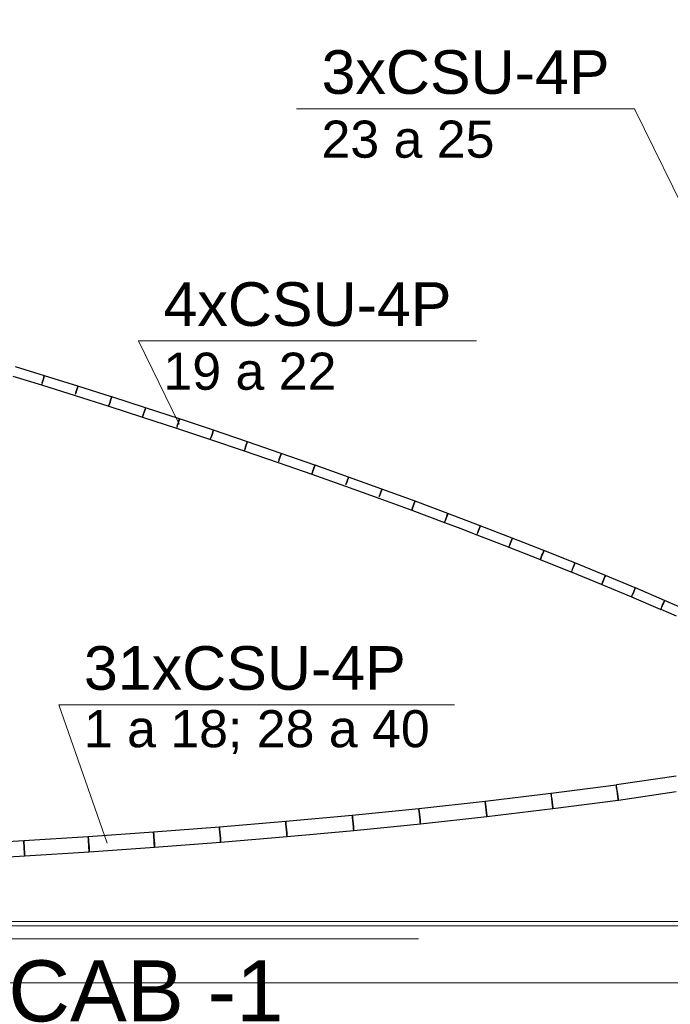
# Model space of a CAD drawing. Header units: millimetres. Extents: x 4476663 to 4477054, y -30323851 to -30323414.
# Tile 126 of 256: x 4476952.49 to 4476955.48, y -30323775.8 to -30323771.29. Entities that reach past the tile are written whole.
import ezdxf

# ---------------------------------------------------------------- set-up
doc = ezdxf.new("R2010")
doc.units = ezdxf.units.MM
doc.linetypes.add('HIDDEN2', pattern=[4.7625, 3.175, -1.5875])
doc.linetypes.add('NULL', pattern=[0])
for name, color, linetype, lineweight in [('CE-Condutos (Teto)', 1, 'Continuous', 25), ('CE-Textos fios', 7, 'Continuous', 9), ('DI-Detalhes', 3, 'HIDDEN2', 9), ('IFC-Parede padrão-Contorno', 44, 'Continuous', 5), ('IFC-Parede-Contorno', 42, 'Continuous', 5), ('Textos', 7, 'Continuous', 9)]:
    doc.layers.add(name, color=color, linetype=linetype, lineweight=lineweight)
doc.styles.add('ARIAL', font='arial.ttf')

msp = doc.modelspace()

# ---------------------------------------------------------------- linework, layer by layer
at = {"layer": 'CE-Condutos (Teto)'}
for p, q in [((4476952.6079, -30323772.9174), (4476952.4761, -30323772.8768)), ((4476952.4632, -30323772.9192), (4476952.5948, -30323772.9598)), ((4476952.6033, -30323772.9325), (4476952.6057, -30323772.9247)), ((4476952.6057, -30323772.9247), (4476952.6033, -30323772.9324)), ((4476952.6074, -30323772.9193), (4476952.6057, -30323772.9247)), ((4476952.6057, -30323772.9247), (4476952.6073, -30323772.9194)), ((4476952.6073, -30323772.9194), (4476952.6079, -30323772.9174)), ((4476952.608, -30323772.9174), (4476952.6074, -30323772.9193)), ((4476952.7617, -30323772.9655), (4476952.608, -30323772.9174)), ((4476952.5947, -30323772.9597), (4476952.5948, -30323772.9598)), ((4476952.5948, -30323772.9598), (4476952.5959, -30323772.9563)), ((4476952.5948, -30323772.9598), (4476952.7484, -30323773.0078)), ((4476952.5948, -30323772.9598), (4476952.5948, -30323772.9598)), ((4476952.5979, -30323772.9497), (4476952.5958, -30323772.9562)), ((4476952.6005, -30323772.9413), (4476952.5979, -30323772.9497)), ((4476952.5979, -30323772.9498), (4476952.6005, -30323772.9414)), ((4476952.6033, -30323772.9324), (4476952.6005, -30323772.9413)), ((4476952.6005, -30323772.9414), (4476952.6033, -30323772.9325)), ((4476952.7594, -30323772.9727), (4476952.7611, -30323772.9674)), ((4476952.7611, -30323772.9674), (4476952.7595, -30323772.9727)), ((4476952.7618, -30323772.9655), (4476952.7611, -30323772.9674)), ((4476952.7611, -30323772.9674), (4476952.7617, -30323772.9655)), ((4476952.9162, -30323773.0146), (4476952.7618, -30323772.9655)), ((4476952.7483, -30323773.0078), (4476952.7484, -30323773.0078)), ((4476952.7484, -30323773.0078), (4476952.9028, -30323773.0569)), ((4476952.7484, -30323773.0078), (4476952.7484, -30323773.0078)), ((4476952.7515, -30323772.9976), (4476952.7495, -30323773.0042)), ((4476952.7542, -30323772.9892), (4476952.7515, -30323772.9976)), ((4476952.7516, -30323772.9977), (4476952.7542, -30323772.9893)), ((4476952.757, -30323772.9804), (4476952.7542, -30323772.9892)), ((4476952.7542, -30323772.9893), (4476952.757, -30323772.9805)), ((4476952.7595, -30323772.9727), (4476952.757, -30323772.9804)), ((4476952.757, -30323772.9805), (4476952.7594, -30323772.9727)), ((4476952.9139, -30323773.0218), (4476952.9156, -30323773.0165)), ((4476952.9157, -30323773.0165), (4476952.914, -30323773.0217)), ((4476952.9156, -30323773.0165), (4476952.9162, -30323773.0146)), ((4476952.9163, -30323773.0146), (4476952.9157, -30323773.0165)), ((4476953.0714, -30323773.0647), (4476952.9163, -30323773.0146)), ((4476952.9027, -30323773.0568), (4476952.9028, -30323773.0568)), ((4476952.9028, -30323773.0568), (4476953.0577, -30323773.1069)), ((4476952.9028, -30323773.0569), (4476952.9028, -30323773.0568)), ((4476952.906, -30323773.0466), (4476952.9038, -30323773.0532)), ((4476952.9039, -30323773.0533), (4476952.906, -30323773.0467)), ((4476952.9087, -30323773.0382), (4476952.906, -30323773.0466)), ((4476952.906, -30323773.0467), (4476952.9087, -30323773.0383)), ((4476952.9115, -30323773.0294), (4476952.9087, -30323773.0382)), ((4476952.9087, -30323773.0383), (4476952.9115, -30323773.0295)), ((4476952.914, -30323773.0217), (4476952.9115, -30323773.0294)), ((4476952.9115, -30323773.0295), (4476952.9139, -30323773.0218)), ((4476953.0576, -30323773.1068), (4476953.0577, -30323773.1068)), ((4476953.0577, -30323773.1069), (4476953.0589, -30323773.1033)), ((4476953.0577, -30323773.1068), (4476953.0577, -30323773.1069)), ((4476953.0577, -30323773.1069), (4476953.213, -30323773.1578)), ((4476953.0577, -30323773.1069), (4476953.0577, -30323773.1069)), ((4476953.061, -30323773.0966), (4476953.0588, -30323773.1032)), ((4476953.0589, -30323773.1033), (4476953.061, -30323773.0967)), ((4476953.0637, -30323773.0882), (4476953.061, -30323773.0966)), ((4476953.061, -30323773.0967), (4476953.0637, -30323773.0883)), ((4476953.0666, -30323773.0794), (4476953.0637, -30323773.0882)), ((4476953.0637, -30323773.0883), (4476953.0666, -30323773.0795)), ((4476953.0691, -30323773.0717), (4476953.0666, -30323773.0794)), ((4476953.0666, -30323773.0795), (4476953.0691, -30323773.0718)), ((4476953.0708, -30323773.0665), (4476953.0691, -30323773.0717)), ((4476953.0691, -30323773.0718), (4476953.0707, -30323773.0666)), ((4476953.0707, -30323773.0666), (4476953.0714, -30323773.0647)), ((4476953.0715, -30323773.0647), (4476953.0708, -30323773.0665)), ((4476953.2268, -30323773.1157), (4476953.0715, -30323773.0647)), ((4476953.2163, -30323773.1474), (4476953.2141, -30323773.1541)), ((4476953.2191, -30323773.139), (4476953.2163, -30323773.1474)), ((4476953.2163, -30323773.1476), (4476953.2191, -30323773.1391)), ((4476953.222, -30323773.1302), (4476953.2191, -30323773.139)), ((4476953.2191, -30323773.1391), (4476953.222, -30323773.1303)), ((4476953.2246, -30323773.1226), (4476953.222, -30323773.1302)), ((4476953.222, -30323773.1303), (4476953.2245, -30323773.1227)), ((4476953.2245, -30323773.1227), (4476953.2262, -30323773.1175)), ((4476953.2263, -30323773.1175), (4476953.2246, -30323773.1226)), ((4476953.2262, -30323773.1175), (4476953.2268, -30323773.1157)), ((4476953.2269, -30323773.1157), (4476953.2263, -30323773.1175)), ((4476953.3825, -30323773.1675), (4476953.2269, -30323773.1157)), ((4476953.2129, -30323773.1577), (4476953.213, -30323773.1578)), ((4476953.213, -30323773.1578), (4476953.213, -30323773.1578)), ((4476953.213, -30323773.1578), (4476953.3684, -30323773.2095)), ((4476953.213, -30323773.1578), (4476953.213, -30323773.1578)), ((4476953.3747, -30323773.1907), (4476953.3718, -30323773.1991)), ((4476953.3718, -30323773.1992), (4476953.3746, -30323773.1908)), ((4476953.3746, -30323773.1908), (4476953.3776, -30323773.182)), ((4476953.3776, -30323773.1819), (4476953.3747, -30323773.1907)), ((4476953.3802, -30323773.1744), (4476953.3776, -30323773.1819)), ((4476953.3776, -30323773.182), (4476953.3801, -30323773.1744)), ((4476953.3801, -30323773.1744), (4476953.3818, -30323773.1693)), ((4476953.3819, -30323773.1693), (4476953.3802, -30323773.1744)), ((4476953.3818, -30323773.1693), (4476953.3825, -30323773.1675)), ((4476953.3826, -30323773.1676), (4476953.3819, -30323773.1693)), ((4476953.538, -30323773.2201), (4476953.3826, -30323773.1676)), ((4476953.3684, -30323773.2095), (4476953.3684, -30323773.2095)), ((4476953.3684, -30323773.2095), (4476953.3685, -30323773.2095)), ((4476953.3685, -30323773.2095), (4476953.5238, -30323773.262)), ((4476953.3718, -30323773.1991), (4476953.3696, -30323773.2058)), ((4476953.3696, -30323773.2059), (4476953.3718, -30323773.1992)), ((4476953.5331, -30323773.2344), (4476953.5301, -30323773.2432)), ((4476953.5301, -30323773.2433), (4476953.533, -30323773.2345)), ((4476953.533, -30323773.2345), (4476953.5356, -30323773.2269)), ((4476953.5357, -30323773.2269), (4476953.5331, -30323773.2344)), ((4476953.5356, -30323773.2269), (4476953.5374, -30323773.2218)), ((4476953.5375, -30323773.2218), (4476953.5357, -30323773.2269)), ((4476953.5374, -30323773.2218), (4476953.538, -30323773.2201)), ((4476953.5381, -30323773.2202), (4476953.5375, -30323773.2218)), ((4476953.6931, -30323773.2735), (4476953.5381, -30323773.2202)), ((4476953.5249, -30323773.2583), (4476953.5237, -30323773.262)), ((4476953.5237, -30323773.262), (4476953.5238, -30323773.262)), ((4476953.5238, -30323773.262), (4476953.5238, -30323773.262)), ((4476953.5238, -30323773.262), (4476953.6788, -30323773.3153)), ((4476953.5238, -30323773.262), (4476953.5238, -30323773.262)), ((4476953.5272, -30323773.2516), (4476953.5249, -30323773.2583)), ((4476953.525, -30323773.2583), (4476953.5272, -30323773.2517)), ((4476953.5301, -30323773.2432), (4476953.5272, -30323773.2516)), ((4476953.5272, -30323773.2517), (4476953.5301, -30323773.2433)), ((4476953.6882, -30323773.2876), (4476953.6852, -30323773.2964)), ((4476953.6852, -30323773.2965), (4476953.6882, -30323773.2877)), ((4476953.6909, -30323773.2801), (4476953.6882, -30323773.2876)), ((4476953.6882, -30323773.2877), (4476953.6908, -30323773.2802)), ((4476953.6908, -30323773.2802), (4476953.6925, -30323773.2751)), ((4476953.6927, -30323773.2751), (4476953.6909, -30323773.2801)), ((4476953.6925, -30323773.2751), (4476953.6931, -30323773.2735)), ((4476953.6932, -30323773.2735), (4476953.6927, -30323773.2751)), ((4476953.8478, -30323773.3274), (4476953.6932, -30323773.2735)), ((4476953.6787, -30323773.3152), (4476953.6788, -30323773.3152)), ((4476953.6788, -30323773.3152), (4476953.6788, -30323773.3153)), ((4476953.6788, -30323773.3153), (4476953.8332, -30323773.3692)), ((4476953.6788, -30323773.3153), (4476953.6788, -30323773.3153)), ((4476953.6823, -30323773.3048), (4476953.68, -30323773.3115)), ((4476953.6852, -30323773.2964), (4476953.6823, -30323773.3048)), ((4476953.6823, -30323773.3049), (4476953.6852, -30323773.2965)), ((4476953.8454, -30323773.3341), (4476953.8472, -30323773.3291)), ((4476953.8473, -30323773.3291), (4476953.8455, -30323773.334)), ((4476953.8472, -30323773.3291), (4476953.8478, -30323773.3274)), ((4476953.8479, -30323773.3275), (4476953.8473, -30323773.3291)), ((4476954.0017, -30323773.382), (4476953.8479, -30323773.3275)), ((4476953.8331, -30323773.3691), (4476953.8332, -30323773.3691)), ((4476953.8332, -30323773.3691), (4476953.8332, -30323773.3691)), ((4476953.8332, -30323773.3691), (4476953.9869, -30323773.4236)), ((4476953.8332, -30323773.3692), (4476953.8332, -30323773.3691)), ((4476953.8368, -30323773.3586), (4476953.8344, -30323773.3653)), ((4476953.8345, -30323773.3654), (4476953.8368, -30323773.3587)), ((4476953.8398, -30323773.3502), (4476953.8368, -30323773.3586)), ((4476953.8368, -30323773.3587), (4476953.8397, -30323773.3503)), ((4476953.8397, -30323773.3503), (4476953.8428, -30323773.3416)), ((4476953.8428, -30323773.3415), (4476953.8398, -30323773.3502)), ((4476953.8455, -30323773.334), (4476953.8428, -30323773.3415)), ((4476953.8428, -30323773.3416), (4476953.8454, -30323773.3341)), ((4476953.9905, -30323773.413), (4476953.9881, -30323773.4197)), ((4476953.9936, -30323773.4046), (4476953.9905, -30323773.413)), ((4476953.9906, -30323773.4132), (4476953.9935, -30323773.4047)), ((4476953.9935, -30323773.4047), (4476953.9966, -30323773.396)), ((4476953.9967, -30323773.3959), (4476953.9936, -30323773.4046)), ((4476953.9966, -30323773.396), (4476953.9993, -30323773.3886)), ((4476953.9994, -30323773.3885), (4476953.9967, -30323773.3959)), ((4476953.9993, -30323773.3886), (4476954.0011, -30323773.3836)), ((4476954.0012, -30323773.3836), (4476953.9994, -30323773.3885)), ((4476954.0011, -30323773.3836), (4476954.0017, -30323773.382)), ((4476954.0018, -30323773.3821), (4476954.0012, -30323773.3836)), ((4476954.1546, -30323773.4371), (4476954.0018, -30323773.3821)), ((4476953.9868, -30323773.4236), (4476953.9869, -30323773.4236)), ((4476953.9869, -30323773.4236), (4476953.9869, -30323773.4236)), ((4476953.9869, -30323773.4236), (4476954.1396, -30323773.4786)), ((4476953.9869, -30323773.4236), (4476953.9869, -30323773.4236)), ((4476954.1433, -30323773.468), (4476954.1409, -30323773.4747)), ((4476954.1464, -30323773.4596), (4476954.1433, -30323773.468)), ((4476954.1433, -30323773.4681), (4476954.1463, -30323773.4597)), ((4476954.1463, -30323773.4597), (4476954.1495, -30323773.451)), ((4476954.1496, -30323773.4509), (4476954.1464, -30323773.4596)), ((4476954.1495, -30323773.451), (4476954.1522, -30323773.4436)), ((4476954.1523, -30323773.4435), (4476954.1496, -30323773.4509)), ((4476954.1522, -30323773.4436), (4476954.154, -30323773.4387)), ((4476954.1541, -30323773.4387), (4476954.1523, -30323773.4435)), ((4476954.154, -30323773.4387), (4476954.1546, -30323773.4371)), ((4476954.1547, -30323773.4372), (4476954.1541, -30323773.4387)), ((4476954.3062, -30323773.4927), (4476954.1547, -30323773.4372)), ((4476954.1395, -30323773.4786), (4476954.1396, -30323773.4786)), ((4476954.1396, -30323773.4786), (4476954.1396, -30323773.4786)), ((4476954.1396, -30323773.4786), (4476954.291, -30323773.5341)), ((4476954.1396, -30323773.4786), (4476954.1396, -30323773.4786)), ((4476954.3012, -30323773.5064), (4476954.298, -30323773.515)), ((4476954.298, -30323773.5151), (4476954.3011, -30323773.5065)), ((4476954.3011, -30323773.5065), (4476954.3039, -30323773.4991)), ((4476954.304, -30323773.499), (4476954.3012, -30323773.5064)), ((4476954.3039, -30323773.4991), (4476954.3057, -30323773.4942)), ((4476954.3058, -30323773.4942), (4476954.304, -30323773.499)), ((4476954.3057, -30323773.4942), (4476954.3062, -30323773.4927)), ((4476954.3064, -30323773.4927), (4476954.3058, -30323773.4942)), ((4476954.4565, -30323773.5487), (4476954.3064, -30323773.4927)), ((4476954.2924, -30323773.5301), (4476954.2909, -30323773.534)), ((4476954.2909, -30323773.534), (4476954.291, -30323773.5341)), ((4476954.291, -30323773.5341), (4476954.2911, -30323773.5341)), ((4476954.291, -30323773.5341), (4476954.2911, -30323773.5341)), ((4476954.2911, -30323773.5341), (4476954.4411, -30323773.59)), ((4476954.2949, -30323773.5234), (4476954.2924, -30323773.5301)), ((4476954.2924, -30323773.5302), (4476954.2949, -30323773.5235)), ((4476954.298, -30323773.515), (4476954.2949, -30323773.5234)), ((4476954.2949, -30323773.5235), (4476954.298, -30323773.5151)), ((4476954.4513, -30323773.5623), (4476954.4541, -30323773.5549)), ((4476954.4542, -30323773.5549), (4476954.4514, -30323773.5622)), ((4476954.4541, -30323773.5549), (4476954.4559, -30323773.5501)), ((4476954.456, -30323773.5501), (4476954.4542, -30323773.5549)), ((4476954.4559, -30323773.5501), (4476954.4565, -30323773.5487)), ((4476954.4566, -30323773.5487), (4476954.456, -30323773.5501)), ((4476954.6051, -30323773.605), (4476954.4566, -30323773.5487)), ((4476954.4411, -30323773.5895), (4476954.441, -30323773.5899)), ((4476954.441, -30323773.5899), (4476954.4411, -30323773.5899)), ((4476954.4411, -30323773.5899), (4476954.4425, -30323773.5861)), ((4476954.4411, -30323773.5899), (4476954.5154, -30323773.6181)), ((4476954.4411, -30323773.5899), (4476954.4411, -30323773.5899)), ((4476954.4411, -30323773.59), (4476954.4411, -30323773.5899)), ((4476954.445, -30323773.5792), (4476954.4424, -30323773.586)), ((4476954.4425, -30323773.5861), (4476954.445, -30323773.5793)), ((4476954.4482, -30323773.5708), (4476954.445, -30323773.5792)), ((4476954.445, -30323773.5793), (4476954.4481, -30323773.5709)), ((4476954.4481, -30323773.5709), (4476954.4513, -30323773.5623)), ((4476954.4514, -30323773.5622), (4476954.4482, -30323773.5708)), ((4476954.5154, -30323773.6181), (4476954.5894, -30323773.6462)), ((4476954.5893, -30323773.6461), (4476954.5892, -30323773.6466)), ((4476954.5892, -30323773.6466), (4476954.7324, -30323773.7019)), ((4476954.5895, -30323773.6457), (4476954.5893, -30323773.6461)), ((4476954.5894, -30323773.6462), (4476954.5909, -30323773.6423)), ((4476954.5934, -30323773.6354), (4476954.5908, -30323773.6422)), ((4476954.5967, -30323773.627), (4476954.5934, -30323773.6354)), ((4476954.5935, -30323773.6355), (4476954.5966, -30323773.6271)), ((4476954.5966, -30323773.6271), (4476954.5999, -30323773.6185)), ((4476954.6, -30323773.6184), (4476954.5967, -30323773.627)), ((4476954.5999, -30323773.6185), (4476954.6027, -30323773.6112)), ((4476954.6028, -30323773.6111), (4476954.6, -30323773.6184)), ((4476954.6027, -30323773.6112), (4476954.6045, -30323773.6064)), ((4476954.6047, -30323773.6064), (4476954.6028, -30323773.6111)), ((4476954.6045, -30323773.6064), (4476954.6051, -30323773.605)), ((4476954.6052, -30323773.6051), (4476954.6047, -30323773.6064)), ((4476954.7518, -30323773.6617), (4476954.6052, -30323773.6051)), ((4476954.74, -30323773.6918), (4476954.7374, -30323773.6986)), ((4476954.7374, -30323773.6987), (4476954.74, -30323773.692)), ((4476954.7433, -30323773.6834), (4476954.74, -30323773.6918)), ((4476954.74, -30323773.692), (4476954.7433, -30323773.6836)), ((4476954.7467, -30323773.6749), (4476954.7433, -30323773.6834)), ((4476954.7433, -30323773.6836), (4476954.7466, -30323773.675)), ((4476954.7466, -30323773.675), (4476954.7494, -30323773.6677)), ((4476954.7495, -30323773.6676), (4476954.7467, -30323773.6749)), ((4476954.7494, -30323773.6677), (4476954.7512, -30323773.663)), ((4476954.7514, -30323773.663), (4476954.7495, -30323773.6676)), ((4476954.7512, -30323773.663), (4476954.7518, -30323773.6617)), ((4476954.7519, -30323773.6617), (4476954.7514, -30323773.663)), ((4476954.8964, -30323773.7185), (4476954.7519, -30323773.6617)), ((4476954.7324, -30323773.7019), (4476954.7358, -30323773.7032)), ((4476954.7356, -30323773.7031), (4476954.7356, -30323773.7031)), ((4476954.7356, -30323773.7031), (4476954.8765, -30323773.7585)), ((4476954.736, -30323773.7022), (4476954.7358, -30323773.7026)), ((4476954.7374, -30323773.6986), (4476954.736, -30323773.7022)), ((4476954.8878, -30323773.7402), (4476954.8912, -30323773.7317)), ((4476954.8913, -30323773.7316), (4476954.8879, -30323773.7401)), ((4476954.8912, -30323773.7317), (4476954.894, -30323773.7244)), ((4476954.8942, -30323773.7244), (4476954.8913, -30323773.7316)), ((4476954.894, -30323773.7244), (4476954.8959, -30323773.7198)), ((4476954.896, -30323773.7198), (4476954.8942, -30323773.7244)), ((4476954.8959, -30323773.7198), (4476954.8964, -30323773.7185)), ((4476954.8965, -30323773.7186), (4476954.896, -30323773.7198)), ((4476955.0387, -30323773.7755), (4476954.8965, -30323773.7186)), ((4476954.8765, -30323773.7585), (4476954.8801, -30323773.7599)), ((4476954.88, -30323773.7599), (4476954.88, -30323773.7599)), ((4476954.88, -30323773.7599), (4476955.0193, -30323773.8157)), ((4476954.8803, -30323773.7589), (4476954.8802, -30323773.7593)), ((4476954.8818, -30323773.7553), (4476954.8803, -30323773.7589)), ((4476954.8803, -30323773.7594), (4476954.8819, -30323773.7554)), ((4476954.8845, -30323773.7485), (4476954.8818, -30323773.7553)), ((4476954.8819, -30323773.7554), (4476954.8845, -30323773.7486)), ((4476954.8879, -30323773.7401), (4476954.8845, -30323773.7485)), ((4476954.8845, -30323773.7486), (4476954.8878, -30323773.7402)), ((4476955.0334, -30323773.7885), (4476955.0363, -30323773.7814)), ((4476955.0365, -30323773.7813), (4476955.0335, -30323773.7884)), ((4476955.0363, -30323773.7814), (4476955.0382, -30323773.7768)), ((4476955.0383, -30323773.7768), (4476955.0365, -30323773.7813)), ((4476955.0382, -30323773.7768), (4476955.0387, -30323773.7755)), ((4476955.0388, -30323773.7756), (4476955.0383, -30323773.7768)), ((4476955.1784, -30323773.8327), (4476955.0388, -30323773.7756)), ((4476955.0193, -30323773.8157), (4476955.0221, -30323773.8169)), ((4476955.022, -30323773.8168), (4476955.022, -30323773.8168)), ((4476955.022, -30323773.8168), (4476955.1583, -30323773.8725)), ((4476955.0224, -30323773.8158), (4476955.0222, -30323773.8162)), ((4476955.0239, -30323773.8121), (4476955.0224, -30323773.8158)), ((4476955.0266, -30323773.8053), (4476955.0239, -30323773.8121)), ((4476955.0301, -30323773.7969), (4476955.0266, -30323773.8053)), ((4476955.0266, -30323773.8054), (4476955.03, -30323773.797)), ((4476955.03, -30323773.797), (4476955.0334, -30323773.7885)), ((4476955.0335, -30323773.7884), (4476955.0301, -30323773.7969)), ((4476955.1583, -30323773.8725), (4476955.1616, -30323773.8739)), ((4476955.1614, -30323773.8738), (4476955.1614, -30323773.8738)), ((4476955.1614, -30323773.8738), (4476955.2956, -30323773.9298)), ((4476955.1618, -30323773.8728), (4476955.1617, -30323773.8731)), ((4476955.1634, -30323773.869), (4476955.1618, -30323773.8728)), ((4476955.1662, -30323773.8622), (4476955.1634, -30323773.869)), ((4476955.1635, -30323773.8692), (4476955.1662, -30323773.8623)), ((4476955.1697, -30323773.8538), (4476955.1662, -30323773.8622)), ((4476955.1662, -30323773.8623), (4476955.1697, -30323773.854)), ((4476955.1733, -30323773.8454), (4476955.1697, -30323773.8538)), ((4476955.1697, -30323773.854), (4476955.1731, -30323773.8455)), ((4476955.1731, -30323773.8455), (4476955.1761, -30323773.8384)), ((4476955.1762, -30323773.8383), (4476955.1733, -30323773.8454)), ((4476955.1761, -30323773.8384), (4476955.1779, -30323773.8338)), ((4476955.1781, -30323773.8338), (4476955.1762, -30323773.8383)), ((4476955.1779, -30323773.8338), (4476955.1784, -30323773.8327)), ((4476955.1786, -30323773.8327), (4476955.1781, -30323773.8338)), ((4476955.3154, -30323773.8898), (4476955.1786, -30323773.8327)), ((4476955.3031, -30323773.9191), (4476955.3001, -30323773.926)), ((4476955.3066, -30323773.9107), (4476955.3031, -30323773.9191)), ((4476955.3031, -30323773.9193), (4476955.3066, -30323773.9109)), ((4476955.3102, -30323773.9023), (4476955.3066, -30323773.9107)), ((4476955.3066, -30323773.9109), (4476955.3101, -30323773.9025)), ((4476955.3101, -30323773.9025), (4476955.313, -30323773.8954)), ((4476955.3132, -30323773.8953), (4476955.3102, -30323773.9023)), ((4476955.313, -30323773.8954), (4476955.3149, -30323773.8909)), ((4476955.3151, -30323773.8909), (4476955.3132, -30323773.8953)), ((4476955.3149, -30323773.8909), (4476955.3154, -30323773.8898)), ((4476955.3155, -30323773.8899), (4476955.3151, -30323773.8909)), ((4476955.4494, -30323773.947), (4476955.3155, -30323773.8899)), ((4476955.2956, -30323773.9298), (4476955.2982, -30323773.9309)), ((4476955.2981, -30323773.9309), (4476955.2981, -30323773.9309)), ((4476955.2981, -30323773.9309), (4476955.4298, -30323773.9871)), ((4476955.2985, -30323773.9298), (4476955.2984, -30323773.9301)), ((4476955.3001, -30323773.926), (4476955.2985, -30323773.9298)), ((4476955.2985, -30323773.9302), (4476955.3002, -30323773.9261)), ((4476955.4404, -30323773.9678), (4476955.444, -30323773.9594)), ((4476955.4442, -30323773.9593), (4476955.4405, -30323773.9676)), ((4476955.444, -30323773.9594), (4476955.447, -30323773.9524)), ((4476955.4472, -30323773.9523), (4476955.4442, -30323773.9593)), ((4476955.447, -30323773.9524), (4476955.4489, -30323773.948)), ((4476955.4491, -30323773.948), (4476955.4472, -30323773.9523)), ((4476955.4489, -30323773.948), (4476955.4494, -30323773.947)), ((4476955.4495, -30323773.9471), (4476955.4491, -30323773.948)), ((4476955.5163, -30323773.9762), (4476955.4495, -30323773.9471)), ((4476955.4298, -30323773.9871), (4476955.4319, -30323773.988)), ((4476955.4317, -30323773.9879), (4476955.4317, -30323773.9879)), ((4476955.4317, -30323773.9879), (4476955.5018, -30323774.0185)), ((4476955.4322, -30323773.9868), (4476955.4321, -30323773.9871)), ((4476955.4339, -30323773.9829), (4476955.4322, -30323773.9868)), ((4476955.4369, -30323773.976), (4476955.4339, -30323773.9829)), ((4476955.4405, -30323773.9676), (4476955.4369, -30323773.976)), ((4476955.4369, -30323773.9762), (4476955.4404, -30323773.9678)), ((4476955.5018, -30323774.7532), (4476955.2293, -30323774.7928)), ((4476955.2282, -30323774.793), (4476954.9297, -30323774.8324)), ((4476955.2293, -30323774.7928), (4476955.2277, -30323774.7931)), ((4476955.2277, -30323774.7931), (4476955.2282, -30323774.7966)), ((4476955.2286, -30323774.7964), (4476955.2282, -30323774.793)), ((4476955.2282, -30323774.7966), (4476955.2295, -30323774.8055)), ((4476955.2298, -30323774.8051), (4476955.2286, -30323774.7964)), ((4476955.2295, -30323774.8055), (4476955.2314, -30323774.8183)), ((4476955.2315, -30323774.8178), (4476955.2298, -30323774.8051)), ((4476955.2314, -30323774.8183), (4476955.2335, -30323774.8326)), ((4476955.2334, -30323774.8322), (4476955.2315, -30323774.8178)), ((4476954.9289, -30323774.8325), (4476954.628, -30323774.8688)), ((4476954.9297, -30323774.8324), (4476954.9289, -30323774.8325)), ((4476954.9289, -30323774.8325), (4476954.9294, -30323774.8359)), ((4476954.9297, -30323774.8356), (4476954.9293, -30323774.8325)), ((4476954.9294, -30323774.8359), (4476954.9305, -30323774.8447)), ((4476954.9297, -30323774.8357), (4476954.9297, -30323774.8356)), ((4476954.9308, -30323774.8444), (4476954.9297, -30323774.8357)), ((4476954.9305, -30323774.8447), (4476954.9322, -30323774.8574)), ((4476954.9323, -30323774.857), (4476954.9308, -30323774.8444)), ((4476954.9322, -30323774.8574), (4476954.9341, -30323774.8718)), ((4476954.934, -30323774.8714), (4476954.9323, -30323774.857)), ((4476954.938, -30323774.9014), (4476955.2373, -30323774.8618)), ((4476955.2352, -30323774.8458), (4476955.2334, -30323774.8322)), ((4476955.2335, -30323774.8326), (4476955.2354, -30323774.8462)), ((4476955.2365, -30323774.8563), (4476955.2352, -30323774.8458)), ((4476955.2354, -30323774.8462), (4476955.2369, -30323774.8565)), ((4476955.2373, -30323774.8618), (4476955.2365, -30323774.8563)), ((4476955.2369, -30323774.8565), (4476955.2377, -30323774.8618)), ((4476955.2377, -30323774.8618), (4476955.5018, -30323774.8234)), ((4476954.3234, -30323774.9022), (4476954.0188, -30323774.9327)), ((4476954.324, -30323774.9021), (4476954.3234, -30323774.9022)), ((4476954.3234, -30323774.9022), (4476954.3237, -30323774.9053)), ((4476954.324, -30323774.9048), (4476954.3237, -30323774.9022)), ((4476954.3237, -30323774.9053), (4476954.3246, -30323774.9138)), ((4476954.6271, -30323774.8689), (4476954.324, -30323774.9021)), ((4476954.324, -30323774.9051), (4476954.324, -30323774.9048)), ((4476954.3248, -30323774.9136), (4476954.324, -30323774.9051)), ((4476954.628, -30323774.8688), (4476954.6271, -30323774.8689)), ((4476954.6275, -30323774.8688), (4476954.6271, -30323774.8689)), ((4476954.6271, -30323774.8689), (4476954.6275, -30323774.8721)), ((4476954.6278, -30323774.8717), (4476954.6275, -30323774.8688)), ((4476954.6275, -30323774.8721), (4476954.6286, -30323774.8808)), ((4476954.6278, -30323774.8719), (4476954.6278, -30323774.8717)), ((4476954.6288, -30323774.8805), (4476954.6278, -30323774.8719)), ((4476954.6286, -30323774.8808), (4476954.6301, -30323774.8934)), ((4476954.6302, -30323774.893), (4476954.6288, -30323774.8805)), ((4476954.6301, -30323774.8934), (4476954.6318, -30323774.9078)), ((4476954.6317, -30323774.9074), (4476954.6302, -30323774.893)), ((4476954.6332, -30323774.9211), (4476954.6317, -30323774.9074)), ((4476954.6318, -30323774.9078), (4476954.6335, -30323774.9214)), ((4476954.6354, -30323774.9377), (4476954.9376, -30323774.9013)), ((4476954.9357, -30323774.8851), (4476954.934, -30323774.8714)), ((4476954.9341, -30323774.8718), (4476954.9359, -30323774.8854)), ((4476954.9369, -30323774.8956), (4476954.9357, -30323774.8851)), ((4476954.9359, -30323774.8854), (4476954.9373, -30323774.8958)), ((4476954.9376, -30323774.9013), (4476954.9369, -30323774.8956)), ((4476954.9373, -30323774.8958), (4476954.938, -30323774.9014)), ((4476954.0188, -30323774.9327), (4476953.7138, -30323774.9606)), ((4476954.0186, -30323774.9327), (4476954.0189, -30323774.9357)), ((4476954.0188, -30323774.9327), (4476954.0186, -30323774.9327)), ((4476954.0189, -30323774.9327), (4476954.0188, -30323774.9327)), ((4476954.0191, -30323774.9355), (4476954.0189, -30323774.9327)), ((4476954.0189, -30323774.9357), (4476954.0197, -30323774.9441)), ((4476954.0199, -30323774.9439), (4476954.0191, -30323774.9355)), ((4476954.0197, -30323774.9441), (4476954.021, -30323774.9566)), ((4476954.021, -30323774.9563), (4476954.0199, -30323774.9439)), ((4476954.0224, -30323774.9707), (4476954.021, -30323774.9563)), ((4476954.021, -30323774.9566), (4476954.0224, -30323774.971)), ((4476954.3246, -30323774.9138), (4476954.326, -30323774.9264)), ((4476954.3261, -30323774.9261), (4476954.3248, -30323774.9136)), ((4476954.326, -30323774.9264), (4476954.3276, -30323774.9408)), ((4476954.3275, -30323774.9405), (4476954.3261, -30323774.9261)), ((4476954.3289, -30323774.9543), (4476954.3275, -30323774.9405)), ((4476954.3276, -30323774.9408), (4476954.3291, -30323774.9545)), ((4476954.33, -30323774.9651), (4476954.3289, -30323774.9543)), ((4476954.3291, -30323774.9545), (4476954.3303, -30323774.9652)), ((4476954.3309, -30323774.9711), (4476954.6351, -30323774.9377)), ((4476954.6344, -30323774.9318), (4476954.6332, -30323774.9211)), ((4476954.6335, -30323774.9214), (4476954.6347, -30323774.932)), ((4476954.6351, -30323774.9377), (4476954.6344, -30323774.9318)), ((4476954.6347, -30323774.932), (4476954.6354, -30323774.9377)), ((4476953.41, -30323774.986), (4476953.1079, -30323775.0091)), ((4476953.41, -30323774.986), (4476953.4099, -30323774.986)), ((4476953.4099, -30323774.986), (4476953.4101, -30323774.9887)), ((4476953.7138, -30323774.9606), (4476953.41, -30323774.986)), ((4476953.4101, -30323774.986), (4476953.41, -30323774.986)), ((4476953.4103, -30323774.9886), (4476953.4101, -30323774.986)), ((4476953.4101, -30323774.9887), (4476953.4108, -30323774.997)), ((4476953.4109, -30323774.9968), (4476953.4103, -30323774.9886)), ((4476953.4108, -30323774.997), (4476953.4118, -30323775.0094)), ((4476953.4119, -30323775.0092), (4476953.4109, -30323774.9968)), ((4476953.7138, -30323774.9606), (4476953.714, -30323774.9634)), ((4476953.7142, -30323774.9627), (4476953.714, -30323774.9606)), ((4476953.714, -30323774.9634), (4476953.7148, -30323774.9718)), ((4476953.7143, -30323774.9633), (4476953.7142, -30323774.9627)), ((4476953.7149, -30323774.9716), (4476953.7143, -30323774.9633)), ((4476953.7148, -30323774.9718), (4476953.7159, -30323774.9842)), ((4476953.716, -30323774.984), (4476953.7149, -30323774.9716)), ((4476953.7159, -30323774.9842), (4476953.7172, -30323774.9986)), ((4476953.7172, -30323774.9984), (4476953.716, -30323774.984)), ((4476953.7184, -30323775.0122), (4476953.7172, -30323774.9984)), ((4476953.7172, -30323774.9986), (4476953.7185, -30323775.0125)), ((4476953.7201, -30323775.0294), (4476954.0252, -30323775.0015)), ((4476954.0236, -30323774.9846), (4476954.0224, -30323774.9707)), ((4476954.0224, -30323774.971), (4476954.0238, -30323774.9848)), ((4476954.0246, -30323774.9955), (4476954.0236, -30323774.9846)), ((4476954.0238, -30323774.9848), (4476954.0249, -30323774.9956)), ((4476954.0252, -30323775.0015), (4476954.0246, -30323774.9955)), ((4476954.0249, -30323774.9956), (4476954.0255, -30323775.0016)), ((4476954.0255, -30323775.0016), (4476954.3306, -30323774.971)), ((4476954.3306, -30323774.971), (4476954.33, -30323774.9651)), ((4476954.3303, -30323774.9652), (4476954.3309, -30323774.9711)), ((4476952.8088, -30323775.0301), (4476952.5136, -30323775.0491)), ((4476953.1079, -30323775.0091), (4476952.8088, -30323775.0301)), ((4476952.8088, -30323775.0301), (4476952.809, -30323775.0326)), ((4476952.8092, -30323775.0325), (4476952.809, -30323775.0301)), ((4476952.809, -30323775.0326), (4476952.8095, -30323775.0407)), ((4476952.8097, -30323775.0406), (4476952.8092, -30323775.0325)), ((4476952.8095, -30323775.0407), (4476952.8104, -30323775.053)), ((4476952.8105, -30323775.0528), (4476952.8097, -30323775.0406)), ((4476953.1079, -30323775.0091), (4476953.1081, -30323775.0117)), ((4476953.1083, -30323775.0116), (4476953.1081, -30323775.0091)), ((4476953.1081, -30323775.0117), (4476953.1087, -30323775.0199)), ((4476953.1089, -30323775.0197), (4476953.1083, -30323775.0116)), ((4476953.1087, -30323775.0199), (4476953.1097, -30323775.0323)), ((4476953.1097, -30323775.032), (4476953.1089, -30323775.0197)), ((4476953.1107, -30323775.0464), (4476953.1097, -30323775.032)), ((4476953.1097, -30323775.0323), (4476953.1108, -30323775.0466)), ((4476953.1117, -30323775.0604), (4476953.1107, -30323775.0464)), ((4476953.1108, -30323775.0466), (4476953.1118, -30323775.0606)), ((4476953.4118, -30323775.0094), (4476953.413, -30323775.0238)), ((4476953.413, -30323775.0235), (4476953.4119, -30323775.0092)), ((4476953.4141, -30323775.0375), (4476953.413, -30323775.0235)), ((4476953.413, -30323775.0238), (4476953.4142, -30323775.0377)), ((4476953.4149, -30323775.0485), (4476953.4141, -30323775.0375)), ((4476953.4142, -30323775.0377), (4476953.4151, -30323775.0486)), ((4476953.4156, -30323775.0548), (4476953.7198, -30323775.0294)), ((4476953.7193, -30323775.0232), (4476953.7184, -30323775.0122)), ((4476953.7185, -30323775.0125), (4476953.7195, -30323775.0234)), ((4476953.7198, -30323775.0294), (4476953.7193, -30323775.0232)), ((4476953.7195, -30323775.0234), (4476953.7201, -30323775.0294)), ((4476952.5136, -30323775.0491), (4476952.2232, -30323775.0663)), ((4476952.5136, -30323775.0491), (4476952.5137, -30323775.0515)), ((4476952.5139, -30323775.0514), (4476952.5137, -30323775.0491)), ((4476952.5137, -30323775.0515), (4476952.5142, -30323775.0596)), ((4476952.5144, -30323775.0594), (4476952.5139, -30323775.0514)), ((4476952.5142, -30323775.0596), (4476952.515, -30323775.0718)), ((4476952.5151, -30323775.0717), (4476952.5144, -30323775.0594)), ((4476952.515, -30323775.0718), (4476952.516, -30323775.0862)), ((4476952.5159, -30323775.086), (4476952.5151, -30323775.0717)), ((4476952.5168, -30323775.1), (4476952.5159, -30323775.086)), ((4476952.516, -30323775.0862), (4476952.5169, -30323775.1002)), ((4476952.8104, -30323775.053), (4476952.8114, -30323775.0674)), ((4476952.8114, -30323775.0672), (4476952.8105, -30323775.0528)), ((4476952.8123, -30323775.0812), (4476952.8114, -30323775.0672)), ((4476952.8114, -30323775.0674), (4476952.8124, -30323775.0814)), ((4476952.813, -30323775.0924), (4476952.8123, -30323775.0812)), ((4476952.8124, -30323775.0814), (4476952.8132, -30323775.0925)), ((4476952.8134, -30323775.0988), (4476952.813, -30323775.0924)), ((4476952.8132, -30323775.0925), (4476952.8136, -30323775.0988)), ((4476952.8136, -30323775.0988), (4476953.1129, -30323775.0779)), ((4476953.1125, -30323775.0715), (4476953.1117, -30323775.0604)), ((4476953.1118, -30323775.0606), (4476953.1127, -30323775.0716)), ((4476953.1129, -30323775.0779), (4476953.1125, -30323775.0715)), ((4476953.1127, -30323775.0716), (4476953.1132, -30323775.0779)), ((4476953.1132, -30323775.0779), (4476953.4154, -30323775.0548)), ((4476953.4154, -30323775.0548), (4476953.4149, -30323775.0485)), ((4476953.4151, -30323775.0486), (4476953.4156, -30323775.0548)), ((4476952.2272, -30323775.135), (4476952.5178, -30323775.1178)), ((4476952.5174, -30323775.1113), (4476952.5168, -30323775.1)), ((4476952.5169, -30323775.1002), (4476952.5176, -30323775.1114)), ((4476952.5178, -30323775.1178), (4476952.5174, -30323775.1113)), ((4476952.5176, -30323775.1114), (4476952.518, -30323775.1178)), ((4476952.518, -30323775.1178), (4476952.8134, -30323775.0988))]:
    msp.add_line(p, q, dxfattribs=at)
at = {"layer": 'CE-Textos fios'}
for p, q in [((4476953.7635, -30323771.6946), (4476955.3121, -30323771.6946)), ((4476955.7199, -30323772.5275), (4476955.3121, -30323771.6946)), ((4476953.2256, -30323773.1389), (4476953.0393, -30323772.758)), ((4476953.0393, -30323772.758), (4476954.5879, -30323772.758)), ((4476952.8952, -30323775.0593), (4476952.6746, -30323774.4255)), ((4476952.6746, -30323774.4255), (4476954.4873, -30323774.4255))]:
    msp.add_line(p, q, dxfattribs=at)
at = {"layer": 'DI-Detalhes', "color": 3}
msp.add_lwpolyline([(4476946.3849, -30323775.4974), (4476958.5929, -30323775.4974), (4476958.5929, -30323762.6235), (4476946.3849, -30323762.6235), (4476946.3849, -30323775.4974)], dxfattribs=at)
at = {"layer": 'IFC-Parede padrão-Contorno', "color": 8, "lineweight": 5}
for p, q in [((4476949.6486, -30323775.4389), (4476954.3489, -30323775.4389)), ((4476951.1639, -30323775.4189), (4476956.6191, -30323775.4189)), ((4476954.3489, -30323775.6989), (4476956.0853, -30323775.6989))]:
    msp.add_line(p, q, dxfattribs=at)
at = {"layer": 'IFC-Parede-Contorno', "color": 8, "lineweight": 5}
for p, q in [((4476954.3489, -30323775.4389), (4476955.9028, -30323775.4389)), ((4476949.6874, -30323775.6989), (4476956.0853, -30323775.6989))]:
    msp.add_line(p, q, dxfattribs=at)

# ---------------------------------------------------------------- texts
at = {"layer": 'CE-Textos fios', "linetype": 'NULL', "attachment_point": 7, "line_spacing_factor": 0.6, "style": 'ARIAL'}
for s, insert, char_height, width in [('3xCSU-4P', (4476953.8778, -30323771.6286), 0.2, 2.639939), ('23 a 25', (4476953.8778, -30323771.9207), 0.17, 1.584162), ('4xCSU-4P', (4476953.1536, -30323772.692), 0.2, 2.639939), ('19 a 22', (4476953.1536, -30323772.9841), 0.17, 1.584162), ('31xCSU-4P', (4476952.7889, -30323774.3595), 0.2, 2.95061), ('1 a 18; 28 a 40', (4476952.7889, -30323774.6516), 0.17, 3.168064)]:
    msp.add_mtext(s, dxfattribs=dict(at, insert=insert, char_height=char_height, width=width))
at = {"layer": 'Textos', "linetype": 'NULL', "insert": (4476953.0731, -30323775.8805), "char_height": 0.28, "width": 2.168366, "attachment_point": 8, "line_spacing_factor": 0.6, "style": 'ARIAL'}
msp.add_mtext('CAB -1', dxfattribs=at)

doc.saveas('drawing.dxf')
